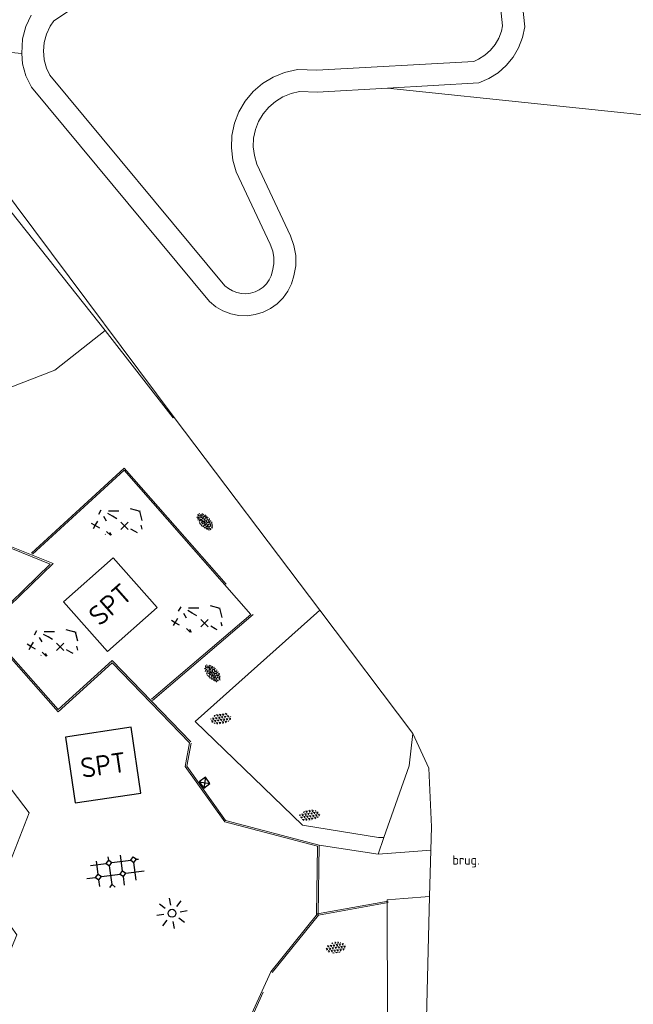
# Model space of a CAD drawing. Header units: metres. Extents: x 102746 to 103541, y 468531 to 469408.
# Tile 68 of 87: x 103087 to 103111, y 469107 to 469145. Entities that reach past the tile are written whole.
import ezdxf
from ezdxf.enums import TextEntityAlignment as Align

# ---------------------------------------------------------------- set-up
doc = ezdxf.new("R2010")
doc.units = ezdxf.units.M
doc.linetypes.add('VH-OPSLUITBAND_60X200', pattern=[12, 6, -2, 2, -2])
doc.layers.get('0').update_dxf_attribs({"lineweight": 25})
for name, color, linetype, lineweight in [('B-RO-GR-GRAS-S', 60, 'Continuous', 25), ('B-RO-GR-SIERPLANTSOEN-S', 90, 'Continuous', 25), ('B-RO-IE-MEUBILAIR_WEGMEUBILAIR-S', 7, 'Continuous', 25), ('B-RO-OG-BGT-G', 253, 'Continuous', 13), ('B-RO-RI-HWA_KOLK-S', 150, 'Continuous', 25), ('B-RO-VH-KANTOPSLUITING_ACHTERKANTBAND-G', 253, 'Continuous', 18), ('B-RO-VH-KANTOPSLUITING_OPSLUITBAND_60X200-G', 150, 'VH-OPSLUITBAND_60X200', 18), ('B-RO-VH-VERHARDING-G', 252, 'Continuous', 18), ('B-RO-VH-VERHARDING_HOUTSNIPPERS-S', 252, 'Continuous', 25), ('B-RO-VH-VERHARDING_SIERBESTRATING-S', 252, 'Continuous', 25), ('X-XX-AL-T18', 7, 'Continuous', 18)]:
    doc.layers.add(name, color=color, linetype=linetype, lineweight=lineweight)
doc.styles.add('NLCS-ISO', font='txt')
doc.styles.add('NLCS-ISO-M200-T18', font='txt', dxfattribs={"height": 0.36})

# ---------------------------------------------------------------- blocks, each defined once
blk = doc.blocks.new('B-SRI-KOLK_STRAAT_300X300-SO')
for p, q in [((-0.7500000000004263, 2.842170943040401e-13), (0.7499999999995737, 1.500000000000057)), ((0.7499999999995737, 2.842170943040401e-13), (-0.7500000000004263, 1.500000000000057))]:
    blk.add_line(p, q)
at = {"flags": 128}
blk.add_lwpolyline([(-0.7500000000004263, 2.842170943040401e-13), (0.7499999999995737, 2.842170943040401e-13), (0.7499999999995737, 1.500000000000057), (-0.7500000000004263, 1.500000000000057)], close=True, dxfattribs=at)
blk = doc.blocks.new('SIE-WEG_SPEELTOESTEL-SO')
at = {"flags": 128}
blk.add_lwpolyline([(-0.75, -0.75), (0.75, -0.75), (0.75, 0.75), (-0.75, 0.75)], close=True, dxfattribs=at)
at = {"style": 'NLCS-ISO'}
blk.add_text('SPT', height=0.45, dxfattribs=at).set_placement((0, 0), align=Align.MIDDLE_CENTER)
blk = doc.blocks.new('B-SIE-WEG_LICHTMAST_SPOT-SO')
for p, q in [((-2.121320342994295, 2.121320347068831), (-1.148881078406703, 1.148881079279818)), ((-8.731149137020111e-10, 1.624763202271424), (-2.91038304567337e-10, 3.000000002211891)), ((1.148881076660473, 1.148881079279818), (2.121320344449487, 2.121320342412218)), ((-3.000000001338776, 4.656612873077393e-09), (-1.624763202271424, 2.328306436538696e-09)), ((-2.121320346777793, -2.121320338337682), (-1.148881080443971, -1.148881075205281)), ((-3.783497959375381e-09, -2.999999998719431), (-2.91038304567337e-09, -1.624763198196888)), ((1.148881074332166, -1.148881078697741), (2.12132034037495, -2.121320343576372)), ((1.624763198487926, -1.746229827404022e-09), (2.99999999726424, -1.164153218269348e-09))]:
    blk.add_line(p, q)
blk.add_circle((0, 0), 0.7698654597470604)
at = {"style": 'NLCS-ISO'}
blk.add_attdef('TYPE', text='', height=1.8, dxfattribs=at).set_placement((-2.91038304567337e-10, 3.000000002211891), align=Align.BOTTOM_CENTER)
blk = doc.blocks.new('SGR-SIERPLANTSOEN-SO')
at = {"ltscale": 0.1}
h = blk.add_hatch(dxfattribs=at)
h.set_pattern_fill('GR-SIERPLANTSOEN', color=256, scale=0.1, style=0, pattern_type=2)
h.set_pattern_definition([(30, (-2.066961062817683, -1.090504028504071), (0.2886752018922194, 0.4999998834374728), [0.2, -0.8]), (90, (-1.980358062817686, -1.140504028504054), (-0.288675, 0.5), [0.2, -0.8]), (150, (-1.893755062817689, -1.090504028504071), (-0.5773502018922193, 1.165625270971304e-07), [0.2, -0.8])])
edge = h.paths.add_edge_path()
edge.add_ellipse((0, 0), major_axis=(1.980358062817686, 0), ratio=0.5254120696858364, start_angle=0, end_angle=360, ccw=False)
at = {"ltscale": 0.1, "style": 'NLCS-ISO'}
blk.add_attdef('TYPE', text='', height=0.5, dxfattribs=at).set_placement((3.470943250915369, -0.01606055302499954), align=Align.MIDDLE_CENTER)
blk = doc.blocks.new('SVH-HOUTSNIPPERS-SO')
for p, q in [((-3.932749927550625, 1.364170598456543), (-3.438197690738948, 2.220760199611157)), ((-2.016052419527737, 2.015496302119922), (-1.01605241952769, 2.015496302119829)), ((-1.01605241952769, 2.015496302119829), (-0.0160524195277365, 2.015496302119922)), ((4.17334279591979, 1.869340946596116), (2.241491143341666, 2.386979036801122)), ((3.754247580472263, 2.015496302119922), (3.863403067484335, 2.015496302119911)), ((4.528051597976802, 0.159322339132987), (4.051301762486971, 1.938576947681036)), ((-2.410336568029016, 0.02992471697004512), (-2.910336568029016, 0.8959501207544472)), ((-1.267686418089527, 0.9801960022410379), (-2.133711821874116, 1.480196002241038)), ((-0.4016610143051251, 0.4801960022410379), (-1.267686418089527, 0.9801960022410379)), ((-4.593003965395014, -0.8661229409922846), (-5.340606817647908, -0.4344942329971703)), ((-4.92392707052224, -1.439298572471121), (-4.593003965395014, -0.866122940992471)), ((-4.593003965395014, -0.866122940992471), (-4.093003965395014, -9.753720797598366e-05)), ((-3.726978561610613, -1.366122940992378), (-4.593003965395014, -0.8661229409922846)), ((0.3949039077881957, -1.641225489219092), (1.809117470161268, -0.2270119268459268)), ((1.809117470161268, -1.641225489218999), (0.3949039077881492, -0.2270119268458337)), ((3.186914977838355, -2.026376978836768), (2.320889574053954, -1.526376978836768)), ((4.516059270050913, -1.564105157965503), (4.31070934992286, -0.797728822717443)), ((-2.651981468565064, -2.605593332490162), (-2.638795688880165, -2.556383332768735)), ((-1.658984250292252, -2.73022033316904), (-2.394425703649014, -1.994778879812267)), ((-1.432533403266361, -2.750380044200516), (-1.750082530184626, -2.200368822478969)), ((3.578666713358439, -2.252554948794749), (3.186914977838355, -2.026376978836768))]:
    blk.add_line(p, q)
at = {"style": 'NLCS-ISO'}
blk.add_attdef('KLEUR', text='', height=1.800000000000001, dxfattribs=at).set_placement((7.295467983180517, 1.13686837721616e-13), align=Align.MIDDLE_LEFT)
at = {"style": 'NLCS-ISO', "flags": 1}
blk.add_attdef('FUNCTIE', text='', height=1.8, dxfattribs=at).set_placement((0.1159930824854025, -3.584775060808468), align=Align.MIDDLE_CENTER)
blk = doc.blocks.new('SVH-SIERBESTRATING_01-SO')
for p, q in [((-3.367013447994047, -0.07165087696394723), (-3.367013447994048, 2.423533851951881)), ((-1.532688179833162, 1.762674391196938), (-0.9670027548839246, 2.328359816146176)), ((-0.9670134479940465, 2.328349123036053), (-0.9670134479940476, 2.982760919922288)), ((-0.9670081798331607, 2.328354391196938), (-0.4013227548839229, 1.7626689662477)), ((1.432986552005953, -0.07165087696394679), (1.432986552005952, 2.961219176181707)), ((3.267322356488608, 1.762674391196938), (3.826666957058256, 2.322018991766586)), ((3.849999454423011, 2.311357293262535), (4.398687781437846, 1.762668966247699)), ((-4.615431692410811, 1.762669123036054), (-1.532713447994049, 1.762669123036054)), ((-1.532688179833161, 1.762674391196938), (-0.9670027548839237, 1.196988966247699)), ((-0.9670134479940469, -2.471650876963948), (-0.9670134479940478, 1.196969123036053)), ((-0.967008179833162, 1.196994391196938), (-0.4013227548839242, 1.762679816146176)), ((-0.4013334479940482, 1.762669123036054), (3.267286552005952, 1.762669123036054)), ((3.267322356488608, 1.762674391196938), (3.833007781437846, 1.196988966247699)), ((3.832986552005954, -2.221008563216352), (3.832986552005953, 1.196969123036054)), ((3.833002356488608, 1.196994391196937), (4.398687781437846, 1.762679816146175)), ((4.398666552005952, 1.762669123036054), (4.777956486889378, 1.762669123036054)), ((-5.66673455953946, -0.6373308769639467), (-3.932713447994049, -0.6373308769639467)), ((-3.932693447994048, -0.6373308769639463), (-3.36700802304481, -0.07164545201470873)), ((-3.932693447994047, -0.6373308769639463), (-3.36700802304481, -1.203016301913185)), ((-3.367013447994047, -0.07165087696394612), (-2.801328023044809, -0.6373363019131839)), ((-3.367013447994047, -1.203010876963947), (-2.801328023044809, -0.6373254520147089)), ((-3.367013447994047, -2.509738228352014), (-3.367013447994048, -1.203030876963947)), ((-2.801333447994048, -0.6373308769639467), (0.8672865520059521, -0.6373308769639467)), ((0.8673170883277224, -0.6373308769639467), (1.43300251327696, -0.07164545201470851)), ((0.8673170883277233, -0.6373308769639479), (1.433002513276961, -1.203016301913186)), ((1.432986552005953, -2.924530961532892), (1.432986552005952, -1.203030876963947)), ((1.432997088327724, -0.07165087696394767), (1.998682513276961, -0.6373363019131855)), ((1.432997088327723, -1.203010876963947), (1.998682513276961, -0.6373254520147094)), ((1.998666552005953, -0.6373308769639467), (5.607970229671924, -0.6373308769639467)), ((-1.453980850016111, -2.95862881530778), (-0.967002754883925, -2.471650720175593)), ((-0.9670081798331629, -2.471656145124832), (-0.4027744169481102, -3.035889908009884))]:
    blk.add_line(p, q)
at = {"style": 'NLCS-ISO'}
blk.add_attdef('FORMAAT', text='', height=1.8, dxfattribs=at).set_placement((-7.295467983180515, 0), align=Align.MIDDLE_RIGHT)
blk.add_attdef('KLEUR', text='', height=1.800000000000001, dxfattribs=at).set_placement((7.072696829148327, 0.09634766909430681), align=Align.MIDDLE_LEFT)
at = {"style": 'NLCS-ISO', "flags": 1}
blk.add_attdef('FUNCTIE', text='', height=1.8, dxfattribs=at).set_placement((0.1159930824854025, -3.584775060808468), align=Align.MIDDLE_CENTER)
blk = doc.blocks.new('SGR-GRAS_01-SO')
at = {"ltscale": 0.1}
for p, q in [((-1.963883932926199, -0.07009183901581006), (-1.976907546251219, 0.003768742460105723)), ((-1.929988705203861, 0.1884380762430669), (-1.925125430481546, 0.244025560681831)), ((-1.893339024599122, 0.2367171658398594), (-1.921057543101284, 0.2527204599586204)), ((-1.667776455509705, 0.02335000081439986), (-1.595332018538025, 0.04276142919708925)), ((-1.595790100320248, 0.240727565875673), (-1.64882310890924, 0.2937605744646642)), ((-1.530182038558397, 0.3157235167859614), (-1.59513394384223, 0.3532235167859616)), ((-1.448094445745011, 0.6444293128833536), (-1.520538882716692, 0.6638407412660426)), ((-1.516706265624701, 0.1869036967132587), (-1.441706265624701, 0.1869036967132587)), ((-1.468505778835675, 0.5757413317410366), (-1.481529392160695, 0.6496019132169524)), ((-1.358436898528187, 0.2062951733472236), (-1.430881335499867, 0.2257066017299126)), ((-1.426759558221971, 0.4761588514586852), (-1.354315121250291, 0.4955702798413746)), ((-1.420534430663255, 0.1307330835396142), (-1.355582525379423, 0.1682330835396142)), ((-1.36865807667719, 0.009476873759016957), (-1.38168169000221, 0.08333745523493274)), ((-1.375079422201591, 0.1056770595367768), (-1.3220464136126, 0.1587100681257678)), ((-1.334450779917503, 0.1112397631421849), (-1.327914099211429, 0.1859543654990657)), ((-1.301832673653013, 0.7612362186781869), (-1.32375157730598, 0.7738911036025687)), ((-1.2843362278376, 0.6840517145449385), (-1.277799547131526, 0.7587663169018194)), ((-1.1670250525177, 0.394729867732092), (-1.231976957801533, 0.4322298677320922)), ((-1.171526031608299, 0.2407275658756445), (-1.22455904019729, 0.2937605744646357)), ((-1.153848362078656, 0.6473139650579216), (-1.206881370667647, 0.7003469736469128)), ((-1.112369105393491, 0.1721709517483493), (-1.039924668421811, 0.1915823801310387)), ((-1.032217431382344, 0.02822351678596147), (-1.097169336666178, 0.06572351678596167)), ((-0.9386756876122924, 0.8402425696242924), (-1.003627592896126, 0.8777425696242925)), ((-0.9684930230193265, 0.5122634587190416), (-0.9154600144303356, 0.5652964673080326)), ((-0.8926870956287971, 0.4956083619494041), (-0.9651315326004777, 0.5150197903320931)), ((-0.9417062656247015, 0.1869036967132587), (-0.8667062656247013, 0.1869036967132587)), ((-0.9225698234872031, 0.4182330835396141), (-0.8576179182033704, 0.4557330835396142)), ((-0.8917062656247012, 0.8119036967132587), (-0.8167062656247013, 0.8119036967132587)), ((-0.8732799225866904, 0.6553100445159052), (-0.8863035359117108, 0.7291706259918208)), ((-0.8030295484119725, 0.05747422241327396), (-0.8754739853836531, 0.07688565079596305)), ((-0.8713522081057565, 0.6249798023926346), (-0.7989077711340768, 0.644391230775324)), ((-0.8038680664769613, 0.4737362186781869), (-0.8688199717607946, 0.5112362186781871)), ((-0.7472619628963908, 0.2407275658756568), (-0.800294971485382, 0.293760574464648)), ((-0.7734322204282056, 0.0890455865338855), (-0.786455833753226, 0.1629061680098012)), ((-0.7295842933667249, 0.6473139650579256), (-0.7826173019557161, 0.7003469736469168)), ((-0.738912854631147, 0.03404145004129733), (-0.7323761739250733, 0.1087560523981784)), ((-0.6690604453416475, 0.107229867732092), (-0.734012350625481, 0.1447298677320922)), ((-0.6887983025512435, 0.606853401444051), (-0.6822616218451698, 0.6815680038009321)), ((-0.5755187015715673, 0.9192489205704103), (-0.6404706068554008, 0.9567489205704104)), ((-0.5619066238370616, 0.9188498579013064), (-0.5088736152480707, 0.9718828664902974)), ((-0.5569617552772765, 0.3209919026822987), (-0.4845173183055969, 0.3404033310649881)), ((-0.4407110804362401, 0.5527425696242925), (-0.5056629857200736, 0.5902425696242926)), ((-0.4269372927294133, 0.7849215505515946), (-0.4993817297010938, 0.8043329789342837)), ((-0.4246052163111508, 0.7057330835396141), (-0.3596533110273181, 0.743233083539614)), ((-0.3372797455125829, 0.3467874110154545), (-0.4097241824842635, 0.3661988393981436)), ((-0.3229978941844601, 0.2407275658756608), (-0.3760309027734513, 0.293760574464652)), ((-0.305903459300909, 0.186236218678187), (-0.3708553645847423, 0.2237362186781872)), ((-0.3667062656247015, 0.1869036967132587), (-0.2917062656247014, 0.1869036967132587)), ((-0.305320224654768, 0.6473139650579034), (-0.3583532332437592, 0.7003469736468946)), ((-0.3167062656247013, 0.8119036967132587), (-0.2417062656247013, 0.8119036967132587)), ((-0.3159448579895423, 0.773800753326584), (-0.2435004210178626, 0.7932121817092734)), ((-0.278054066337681, 0.7348787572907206), (-0.2910776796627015, 0.8087393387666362)), ((-0.2123617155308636, 0.998255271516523), (-0.2688534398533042, 1.03087078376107)), ((-0.2425713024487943, 0.01700400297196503), (-0.1701268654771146, 0.03641543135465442)), ((-0.1782063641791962, 0.1686142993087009), (-0.1912299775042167, 0.2424748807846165)), ((-0.1433749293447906, -0.04315686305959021), (-0.1368382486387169, 0.03155773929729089)), ((-0.07755409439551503, 0.6317489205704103), (-0.1425059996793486, 0.6692489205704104)), ((-0.09326037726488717, 0.5296550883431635), (-0.08672369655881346, 0.6043696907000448)), ((-0.08460954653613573, 0.1587100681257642), (-0.03157653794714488, 0.2117430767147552)), ((-0.06880394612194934, 0.1894672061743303), (-0.003852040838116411, 0.2269672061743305)), ((0.05725352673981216, 0.2652425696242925), (-0.007698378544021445, 0.3027425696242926)), ((-0.001554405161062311, 0.4698128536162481), (0.07089003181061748, 0.4892242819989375)), ((0.1012661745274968, 0.2407275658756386), (0.04823316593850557, 0.2937605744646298)), ((0.128470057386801, 0.6361005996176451), (0.05602562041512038, 0.6555120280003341)), ((0.1189438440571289, 0.6473139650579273), (0.06591083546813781, 0.7003469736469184)), ((0.07335939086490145, 0.9932330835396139), (0.1383112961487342, 1.030733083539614)), ((0.2181276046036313, 0.1979664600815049), (0.1456831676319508, 0.217377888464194)), ((0.2082937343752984, 0.1869036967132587), (0.2832937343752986, 0.1869036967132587)), ((0.2856028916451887, 0.7107552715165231), (0.2206509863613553, 0.7482552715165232)), ((0.2394624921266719, 0.9226217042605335), (0.3119069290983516, 0.9420331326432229)), ((0.2582937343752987, 0.8119036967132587), (0.3332937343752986, 0.8119036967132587)), ((0.3171717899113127, 0.8144474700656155), (0.3041481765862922, 0.888308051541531)), ((0.3128360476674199, 0.1658249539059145), (0.3852804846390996, 0.1852363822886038)), ((0.3219768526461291, 0.565296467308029), (0.37500986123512, 0.61832947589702)), ((0.4204105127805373, 0.3442489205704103), (0.3554586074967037, 0.3817489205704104)), ((0.4170194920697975, 0.2481830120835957), (0.403995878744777, 0.3220435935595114)), ((0.4291606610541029, 0.4769672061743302), (0.4941125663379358, 0.5144672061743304)), ((0.5255302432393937, 0.2407275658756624), (0.4724972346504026, 0.2937605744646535)), ((0.5432079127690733, 0.6473139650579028), (0.4901749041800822, 0.700346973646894)), ((0.5552181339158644, -0.02225743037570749), (0.4902662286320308, 0.01524256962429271)), ((0.5022775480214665, 0.4524567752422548), (0.5088142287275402, 0.5271713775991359)), ((0.5942198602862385, 0.9254137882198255), (0.521775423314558, 0.9448252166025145)), ((0.5538529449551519, 0.6186338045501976), (0.6262973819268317, 0.638045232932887)), ((0.6487598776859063, 0.7897616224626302), (0.5838079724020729, 0.8272616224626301)), ((0.6838774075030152, 0.4872796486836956), (0.6114329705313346, 0.5066910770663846)), ((0.7735349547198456, 0.04914550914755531), (0.701090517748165, 0.06855693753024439)), ((0.7835674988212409, 0.4232552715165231), (0.7186155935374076, 0.4607552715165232)), ((0.7832937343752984, 0.1869036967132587), (0.8582937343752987, 0.1869036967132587)), ((0.8332937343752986, 0.8119036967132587), (0.9082937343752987, 0.8119036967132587)), ((0.9183751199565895, 0.05674892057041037), (0.853423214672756, 0.09424892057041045)), ((0.8682433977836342, 0.3146459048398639), (0.9406878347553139, 0.3340573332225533)), ((0.9497943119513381, 0.240727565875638), (0.896761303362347, 0.2937605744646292)), ((0.9123976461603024, 0.8940161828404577), (0.9069385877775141, 0.9249760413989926)), ((0.9674719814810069, 0.6473139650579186), (0.9144389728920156, 0.7003469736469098)), ((0.9271252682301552, 0.7644672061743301), (0.992077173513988, 0.8019672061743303)), ((1.011916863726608, 0.8687679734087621), (0.946964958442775, 0.9062679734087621)), ((1.012245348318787, 0.3277517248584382), (0.9992217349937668, 0.4016123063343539)), ((1.149627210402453, 0.7765928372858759), (1.077182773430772, 0.796004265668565)), ((1.146724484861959, 0.5022616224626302), (1.081772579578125, 0.5397616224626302)), ((1.097815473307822, 0.3752584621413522), (1.104352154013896, 0.4499730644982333)), ((1.109260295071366, 0.767454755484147), (1.181704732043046, 0.7868661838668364)), ((1.239284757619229, 0.338458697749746), (1.166840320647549, 0.357870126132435)), ((1.18263385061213, 0.01065800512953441), (1.255078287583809, 0.0300694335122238)), ((1.205860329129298, 0.2117430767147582), (1.258893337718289, 0.2647760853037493)), ((1.281532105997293, 0.1357552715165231), (1.21658020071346, 0.1732552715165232)), ((1.282926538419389, 0.2482013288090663), (1.347878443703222, 0.2857013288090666)), ((1.374058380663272, 0.2407275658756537), (1.32102537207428, 0.2937605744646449)), ((1.391736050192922, 0.6473139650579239), (1.338703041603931, 0.7003469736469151)), ((1.358293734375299, 0.1869036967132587), (1.433293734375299, 0.1869036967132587)), ((1.423650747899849, 0.4634668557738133), (1.496095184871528, 0.4828782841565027)), ((1.509881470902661, 0.5812679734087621), (1.444929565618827, 0.6187679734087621)), ((1.644689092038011, 0.2147616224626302), (1.579737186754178, 0.2522616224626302)), ((1.607471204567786, 0.4073204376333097), (1.594447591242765, 0.4811810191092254)), ((1.693353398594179, 0.2980601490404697), (1.699890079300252, 0.3727747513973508)), ((1.794692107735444, 0.1896377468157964), (1.722247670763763, 0.2090491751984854)), ((1.738041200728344, 0.1594789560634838), (1.810485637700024, 0.1788903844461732)), ((1.798322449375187, 0.240727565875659), (1.745289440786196, 0.2937605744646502)), ((1.933293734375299, 0.1869036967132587), (1.948146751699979, 0.1869036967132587)), ((-1.918499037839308, -0.1567669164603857), (-1.853547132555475, -0.1192669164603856)), ((-1.824186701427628, -0.08301801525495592), (-1.896631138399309, -0.06360658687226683)), ((-1.758531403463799, -0.1297891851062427), (-1.823483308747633, -0.0922891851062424)), ((-1.781665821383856, -0.300909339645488), (-1.728632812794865, -0.247876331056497)), ((-1.623723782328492, -0.4962955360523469), (-1.688675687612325, -0.4587955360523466)), ((-1.631145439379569, -0.572445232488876), (-1.68417844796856, -0.5194122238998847)), ((-1.613467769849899, -0.1658588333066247), (-1.666500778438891, -0.1128258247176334)), ((-1.566706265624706, -0.4380963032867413), (-1.491706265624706, -0.4380963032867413)), ((-1.535305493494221, -0.6572178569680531), (-1.497745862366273, -0.6355327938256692)), ((-1.395374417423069, -0.05078283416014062), (-1.460326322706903, -0.01328283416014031)), ((-1.384565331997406, -0.4615721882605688), (-1.378028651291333, -0.3868575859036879)), ((-1.353386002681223, -0.2806378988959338), (-1.280941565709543, -0.2612264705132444)), ((-1.268779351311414, -0.2318389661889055), (-1.341223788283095, -0.2124275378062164)), ((-1.260566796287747, -0.4172891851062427), (-1.32551870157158, -0.3797891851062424)), ((-1.268810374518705, -0.5567875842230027), (-1.281833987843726, -0.4829270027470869)), ((-1.206881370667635, -0.5724452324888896), (-1.259914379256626, -0.5194122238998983)), ((-1.179121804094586, -0.6699731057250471), (-1.251566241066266, -0.650561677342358)), ((-1.189203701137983, -0.1658588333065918), (-1.242236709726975, -0.1128258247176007)), ((-1.125759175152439, -0.7837955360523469), (-1.190711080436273, -0.7462955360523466)), ((-1.064733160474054, -0.3855327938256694), (-0.9997812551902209, -0.3480327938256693)), ((-1.038995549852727, -0.5846257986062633), (-0.9665511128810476, -0.5652143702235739)), ((-0.991706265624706, -0.4380963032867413), (-0.9167062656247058, -0.4380963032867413)), ((-0.8974098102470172, -0.3382828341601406), (-0.9623617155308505, -0.3007828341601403)), ((-0.8977823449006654, -0.6544627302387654), (-0.8447493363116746, -0.6014297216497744)), ((-0.8361067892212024, -0.9432198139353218), (-0.8533279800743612, -0.9259986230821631)), ((-0.7826173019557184, -0.5724452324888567), (-0.8356503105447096, -0.5194122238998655)), ((-0.7626021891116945, -0.7047891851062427), (-0.8275540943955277, -0.6672891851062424)), ((-0.7649396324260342, -0.1658588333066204), (-0.8179726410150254, -0.1128258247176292)), ((-0.7979786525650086, -0.1318169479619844), (-0.7255342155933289, -0.112405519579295)), ((-0.7890274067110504, -0.5387705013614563), (-0.7824907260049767, -0.4640558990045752)), ((-0.7133720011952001, -0.3806599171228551), (-0.7858164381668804, -0.361248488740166)), ((-0.7246050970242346, -0.8886136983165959), (-0.6521606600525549, -0.8692022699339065)), ((-0.7089318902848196, -0.9017986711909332), (-0.6439799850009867, -0.864298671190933)), ((-0.6237144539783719, -0.8187940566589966), (-0.6961588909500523, -0.7993826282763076)), ((-0.6735845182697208, -0.4772188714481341), (-0.6866081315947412, -0.4033582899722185)), ((-0.534252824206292, -0.2592764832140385), (-0.5992047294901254, -0.2217764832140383)), ((-0.5823747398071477, -0.9944952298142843), (-0.5867604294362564, -0.9696227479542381)), ((-0.5667685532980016, -0.09803279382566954), (-0.5018166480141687, -0.0605327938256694)), ((-0.4911959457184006, -0.2478763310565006), (-0.4381629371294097, -0.1948433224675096)), ((-0.483588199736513, -0.4358048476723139), (-0.4111437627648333, -0.4163934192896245)), ((-0.3994452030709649, -0.6257828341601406), (-0.4643971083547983, -0.5882828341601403)), ((-0.3760309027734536, -0.9790316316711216), (-0.4290639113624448, -0.9259986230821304)), ((-0.416706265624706, -0.4380963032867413), (-0.3417062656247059, -0.4380963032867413)), ((-0.3583532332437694, -0.5724452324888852), (-0.4113862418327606, -0.519412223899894)), ((-0.3406755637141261, -0.1658588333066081), (-0.3937085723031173, -0.1128258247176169)), ((-0.2646375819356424, -0.9922891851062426), (-0.3295894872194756, -0.9547891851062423)), ((-0.2476221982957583, -0.09134672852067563), (-0.3200666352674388, -0.07193530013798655)), ((-0.1710958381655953, -0.180270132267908), (-0.2360477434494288, -0.1427701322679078)), ((-0.1579646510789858, -0.5294808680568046), (-0.2304090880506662, -0.5100694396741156)), ((-0.2109672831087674, -0.6142986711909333), (-0.1460153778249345, -0.5767986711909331)), ((-0.193489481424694, -0.6159688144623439), (-0.1869528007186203, -0.5412542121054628)), ((-0.1691977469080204, -0.7397927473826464), (-0.09675330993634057, -0.720381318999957)), ((-0.06830710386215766, -0.9676150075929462), (-0.1407515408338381, -0.9482035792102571)), ((-0.03628821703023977, -0.5467764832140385), (-0.1012401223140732, -0.5092764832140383)), ((-0.07835866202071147, -0.3976501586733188), (-0.09138227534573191, -0.3237895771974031)), ((-0.01389886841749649, -1.008016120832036), (0.03913414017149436, -0.9549831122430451)), ((0.04823316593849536, -0.9790316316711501), (-0.004799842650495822, -0.925998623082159)), ((0.02148904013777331, -0.9639146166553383), (0.008465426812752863, -0.8900540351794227)), ((0.0659108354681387, -0.5724452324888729), (0.01287782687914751, -0.5194122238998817)), ((0.08358850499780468, -0.1658588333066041), (0.0305554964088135, -0.1128258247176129)), ((0.09851940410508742, -0.9132828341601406), (0.03356749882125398, -0.8757828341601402)), ((0.07181915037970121, -0.2869838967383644), (0.1442635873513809, -0.2675724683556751)), ((0.1920611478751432, -0.101263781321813), (0.1271092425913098, -0.06376378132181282)), ((0.1582937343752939, -0.4380963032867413), (0.2332937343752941, -0.4380963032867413)), ((0.1721150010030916, -1.036566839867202), (0.217637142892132, -1.024369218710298)), ((0.307785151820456, -0.2401676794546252), (0.2353407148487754, -0.2207562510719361)), ((0.326868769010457, -0.467770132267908), (0.2619168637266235, -0.4302701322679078)), ((0.2869973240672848, -0.3267986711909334), (0.3519492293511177, -0.2892986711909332)), ((0.3974426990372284, -0.6783018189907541), (0.324998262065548, -0.6588903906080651)), ((0.3862096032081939, -0.590971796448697), (0.4586540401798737, -0.5715603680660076)), ((0.3926875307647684, -0.6014297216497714), (0.4457205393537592, -0.5483967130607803)), ((0.4616763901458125, -0.8342764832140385), (0.3967244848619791, -0.7967764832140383)), ((0.4020484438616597, -0.6931671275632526), (0.4085851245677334, -0.6184525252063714)), ((0.4724972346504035, -0.9790316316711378), (0.4194642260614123, -0.9259986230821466)), ((0.4901749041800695, -0.5724452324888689), (0.4371418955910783, -0.5194122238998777)), ((0.4521629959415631, -0.1203551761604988), (0.4586996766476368, -0.04564057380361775)), ((0.5078525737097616, -0.1658588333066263), (0.4548195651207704, -0.1128258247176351)), ((0.5168671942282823, -0.3180814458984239), (0.5038435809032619, -0.2442208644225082)), ((0.6167148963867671, -0.8843459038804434), (0.6036912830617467, -0.8104853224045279)), ((0.6900257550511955, -0.388763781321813), (0.6250738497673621, -0.3512637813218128)), ((0.6272265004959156, -0.138162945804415), (0.6996709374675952, -0.1187515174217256)), ((0.6427985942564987, -0.8430645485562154), (0.7077504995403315, -0.8055645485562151)), ((0.7006000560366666, -0.8949596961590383), (0.7730444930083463, -0.875548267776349)), ((0.7332937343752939, -0.4380963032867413), (0.8082937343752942, -0.4380963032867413)), ((0.8248333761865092, -0.755270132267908), (0.7598814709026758, -0.7177701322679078)), ((0.7849619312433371, -0.03929867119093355), (0.84991383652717, -0.001798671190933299)), ((0.8631925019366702, -0.3889886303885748), (0.7907480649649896, -0.3695772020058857)), ((0.7992739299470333, -0.1948433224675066), (0.852306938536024, -0.1418103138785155)), ((0.8560084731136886, -0.9382788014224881), (0.8437282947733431, -0.9259986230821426)), ((0.9144389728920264, -0.5724452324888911), (0.8614059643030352, -0.5194122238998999)), ((0.9321166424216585, -0.1658588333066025), (0.8790836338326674, -0.1128258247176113)), ((0.9528500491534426, -0.8271227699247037), (0.8804056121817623, -0.8077113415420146)), ((0.9416169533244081, -0.4421508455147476), (1.014061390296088, -0.4227394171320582)), ((1.053182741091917, -0.3097574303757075), (0.988230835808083, -0.2722574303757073)), ((0.9975863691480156, -0.7703654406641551), (1.004123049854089, -0.695650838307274)), ((1.047700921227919, -0.1975534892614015), (1.054237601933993, -0.1228388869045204)), ((1.112093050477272, -0.2385127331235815), (1.099069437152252, -0.1646521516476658)), ((1.187990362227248, -0.676263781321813), (1.123038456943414, -0.6387637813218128)), ((1.140763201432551, -0.5555645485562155), (1.205715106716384, -0.5180645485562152)), ((1.211940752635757, -0.804777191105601), (1.198917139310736, -0.7309166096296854)), ((1.256007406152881, -0.7461387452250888), (1.328451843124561, -0.7267273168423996)), ((1.32894230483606, -0.09967544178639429), (1.256497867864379, -0.0802640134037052)), ((1.338703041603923, -0.5724452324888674), (1.285670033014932, -0.5194122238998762)), ((1.356380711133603, -0.1658588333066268), (1.303347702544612, -0.1128258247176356)), ((1.308293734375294, -0.4380963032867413), (1.383293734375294, -0.4380963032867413)), ((1.418599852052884, -0.5378095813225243), (1.346155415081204, -0.5183981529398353)), ((1.416339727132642, -0.2307510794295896), (1.351387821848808, -0.1932510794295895)), ((1.551147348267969, -0.5972574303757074), (1.486195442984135, -0.5597574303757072)), ((1.497024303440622, -0.2933298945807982), (1.569468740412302, -0.2739184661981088)), ((1.638727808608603, -0.2680645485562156), (1.703679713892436, -0.2305645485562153)), ((1.643238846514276, -0.2747518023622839), (1.649775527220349, -0.2000372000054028)), ((1.684164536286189, -0.5473895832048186), (1.736190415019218, -0.4953637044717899)), ((1.70731890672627, -0.1589440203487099), (1.69429529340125, -0.08508343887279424)), ((1.71280390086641, -0.5222820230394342), (1.709934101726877, -0.5194122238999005)), ((1.779496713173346, -0.1517447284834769), (1.714544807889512, -0.1142447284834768)), ((1.780644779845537, -0.1658588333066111), (1.727611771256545, -0.1128258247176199)), ((1.884349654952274, -0.2484963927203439), (1.811905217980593, -0.2290849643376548))]:
    blk.add_line(p, q, dxfattribs=at)
at = {"ltscale": 0.1, "style": 'NLCS-ISO'}
blk.add_attdef('TYPE', text='', height=0.5, dxfattribs=at).set_placement((3.470943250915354, -0.01606055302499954), align=Align.MIDDLE_CENTER)

msp = doc.modelspace()

# ---------------------------------------------------------------- linework, layer by layer
at = {"layer": 'B-RO-OG-BGT-G', "color": 252, "flags": 128}
for points in [[(103087.763, 469145.188), (103087.556, 469144.747), (103087.43, 469144.277), (103087.398, 469143.697), (103087.434, 469143.308), (103087.564, 469142.838), (103087.774, 469142.399), (103094.695, 469134.079), (103094.942, 469133.874), (103095.219, 469133.713), (103095.519, 469133.599), (103095.834, 469133.535), (103096.154, 469133.524), (103096.473, 469133.565), (103096.78, 469133.658), (103097.068, 469133.8), (103097.329, 469133.986), (103097.556, 469134.213), (103097.743, 469134.474), (103097.884, 469134.762), (103097.977, 469135.069), (103098.048, 469135.461), (103098.049, 469135.86), (103097.978, 469136.252), (103097.839, 469136.626), (103096.535, 469139.41), (103096.439, 469139.738), (103096.398, 469140.076), (103096.412, 469140.417), (103096.482, 469140.75), (103096.605, 469141.068), (103096.778, 469141.362), (103096.997, 469141.623), (103097.256, 469141.845), (103097.547, 469142.023), (103097.863, 469142.15), (103098.196, 469142.224), (103098.882, 469142.208), (103101.619, 469142.36), (103105.168, 469142.558), (103105.555, 469142.727), (103105.91, 469142.955), (103106.225, 469143.236), (103106.493, 469143.562), (103106.705, 469143.927), (103106.859, 469144.32), (103106.948, 469144.733), (103106.332, 469150.466)], [(103106.332, 469150.466), (103106.948, 469144.733), (103106.859, 469144.32), (103106.705, 469143.927), (103106.493, 469143.562), (103106.225, 469143.236), (103105.91, 469142.955), (103105.555, 469142.727), (103105.168, 469142.558), (103101.619, 469142.36), (103114.016964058, 469141.05781599)], [(103089.681, 469145.656), (103088.648, 469144.966), (103088.501, 469144.758), (103088.358, 469144.454), (103088.271, 469144.13), (103088.243, 469143.796), (103088.257, 469143.646), (103088.274, 469143.461), (103088.363, 469143.138), (103088.495, 469142.862), (103095.298, 469134.683), (103095.43, 469134.574), (103095.587, 469134.483), (103095.756, 469134.418), (103095.933, 469134.382), (103096.114, 469134.376), (103096.294, 469134.399), (103096.467, 469134.452), (103096.63, 469134.532), (103096.777, 469134.637), (103096.905, 469134.765), (103097.011, 469134.912), (103097.091, 469135.075), (103097.15, 469135.268), (103097.198, 469135.538), (103097.199, 469135.784), (103097.155, 469136.027), (103097.054, 469136.297), (103095.738, 469139.109), (103095.604, 469139.565), (103095.546, 469140.042), (103095.566, 469140.522), (103095.664, 469140.992), (103095.837, 469141.44), (103096.082, 469141.854), (103096.39, 469142.222), (103096.754, 469142.535), (103097.165, 469142.785), (103097.61, 469142.965), (103098.112, 469143.076), (103098.868, 469143.059), (103104.968, 469143.398), (103105.152, 469143.479), (103105.395, 469143.634), (103105.61, 469143.826), (103105.792, 469144.049), (103105.938, 469144.298), (103106.042, 469144.566), (103106.088, 469144.779), (103105.496, 469150.286)], [(103105.496, 469150.286), (103106.088, 469144.779), (103106.042, 469144.566), (103105.938, 469144.298), (103105.792, 469144.049), (103105.61, 469143.826), (103105.395, 469143.634), (103105.152, 469143.479), (103104.968, 469143.398), (103098.868, 469143.059), (103098.112, 469143.076), (103097.61, 469142.965), (103097.165, 469142.785), (103096.754, 469142.535), (103096.39, 469142.222), (103096.082, 469141.854), (103095.837, 469141.44), (103095.664, 469140.992), (103095.566, 469140.522), (103095.546, 469140.042), (103095.604, 469139.565), (103095.738, 469139.109), (103097.054, 469136.297), (103097.155, 469136.027), (103097.199, 469135.784), (103097.198, 469135.538), (103097.15, 469135.268), (103097.091, 469135.075), (103097.011, 469134.912), (103096.905, 469134.765), (103096.777, 469134.637), (103096.63, 469134.532), (103096.467, 469134.452), (103096.294, 469134.399), (103096.114, 469134.376), (103095.933, 469134.382), (103095.756, 469134.418), (103095.587, 469134.483), (103095.43, 469134.574), (103095.298, 469134.683), (103088.495, 469142.862), (103088.363, 469143.138), (103088.274, 469143.461), (103088.257, 469143.646), (103088.243, 469143.796), (103088.271, 469144.13), (103088.358, 469144.454), (103088.501, 469144.758), (103088.648, 469144.966), (103089.681, 469145.656)], [(102965.225, 469130.827), (102974.715, 469132.116), (103000, 469136.572), (103006.352, 469137.64), (103014.553, 469138.691), (103034.898, 469141.074), (103054.502, 469142.905), (103059.628, 469143.027), (103064.443, 469143.282), (103081.723, 469144.195), (103082.401, 469144.163), (103087.398, 469143.697), (103087.43, 469144.277), (103087.556, 469144.747), (103087.763, 469145.188)], [(103114.016964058, 469141.05781599), (103101.619, 469142.36), (103098.882, 469142.208), (103098.196, 469142.224), (103097.863, 469142.15), (103097.547, 469142.023), (103097.256, 469141.845), (103096.997, 469141.623), (103096.778, 469141.362), (103096.605, 469141.068), (103096.482, 469140.75), (103096.412, 469140.417), (103096.398, 469140.076), (103096.439, 469139.738), (103096.535, 469139.41), (103097.839, 469136.626), (103097.978, 469136.252), (103098.049, 469135.86), (103098.048, 469135.461), (103097.977, 469135.069), (103097.884, 469134.762), (103097.743, 469134.474), (103097.556, 469134.213), (103097.329, 469133.986), (103097.068, 469133.8), (103096.78, 469133.658), (103096.473, 469133.565), (103096.154, 469133.524), (103095.834, 469133.535), (103095.519, 469133.599), (103095.219, 469133.713), (103094.942, 469133.874), (103094.695, 469134.079), (103087.774, 469142.399), (103087.564, 469142.838), (103087.434, 469143.308), (103087.398, 469143.697), (103082.401, 469144.163), (103093.319, 469129.567), (103098.978, 469122.09), (103102.599, 469117.307), (103103.213, 469115.951), (103103.322, 469113.68), (103103.298, 469112.78), (103103.251, 469110.981), (103103.127, 469106.252)], [(103085.0657085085, 469129.8912702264), (103085.122, 469130.038), (103088.688, 469131.412), (103090.636, 469132.951), (103086.734, 469137.874), (103085.909, 469137.673), (103081.9214756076, 469136.7022063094)], [(103098.959181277, 469112.9734220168), (103101.246, 469112.617), (103101.474, 469113.262), (103101.266, 469113.262), (103098.31, 469113.75), (103094.133, 469117.767), (103098.978, 469122.09), (103093.319, 469129.567), (103093.286, 469129.554), (103090.636, 469132.951), (103088.688, 469131.412), (103085.122, 469130.038), (103085.0567911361, 469129.8680261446)]]:
    msp.add_lwpolyline(points, dxfattribs=at)
for points in [[(103090.636, 469132.951), (103093.286, 469129.554), (103093.319, 469129.567), (103082.401, 469144.163), (103081.723, 469144.195), (103086.734, 469137.874)], [(103101.474, 469113.262), (103102.461, 469116.052), (103102.599, 469117.307), (103098.978, 469122.09), (103094.133, 469117.767), (103098.31, 469113.75), (103101.266, 469113.262)], [(103103.298, 469112.78), (103103.322, 469113.68), (103103.213, 469115.951), (103102.599, 469117.307), (103102.461, 469116.052), (103101.474, 469113.262), (103101.246, 469112.617), (103102.29, 469112.7)], [(103101.594, 469110.84), (103101.617, 469106.146), (103100.574, 469103.76), (103099.817, 469102.909), (103099.406, 469101.931), (103099.2, 469100.701), (103099.073, 469099.818), (103099.143, 469099.223), (103099.554, 469099.281), (103099.543, 469099.363), (103099.67, 469100.514), (103100.049, 469101.287), (103100.728, 469102.406), (103101.722, 469103.635), (103102.843, 469105.117), (103103.127, 469106.252), (103103.251, 469110.981), (103102.243, 469110.895)]]:
    msp.add_lwpolyline(points, close=True, dxfattribs=at)
at = {"layer": 'B-RO-VH-KANTOPSLUITING_ACHTERKANTBAND-G', "linetype": 'Continuous'}
for points, elevation in [([(103093.92440825, 469116.94040825), (103090.908993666, 469120.04895152), (103088.80874978, 469118.144568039), (103085.932508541, 469121.39503078), (103088.50802789, 469123.880789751), (103085.561878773, 469125.065455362), (103084.499794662, 469133.079787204)], -4.15763688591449), ([(103087.820495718, 469124.2652378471), (103091.38089517, 469127.522564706), (103096.305060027, 469121.925905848), (103092.439280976, 469118.629890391)], -4.01399214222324), ([(103098.859680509, 469110.280343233), (103098.898498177, 469112.927282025), (103095.285669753, 469113.872745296), (103093.751361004, 469116.0197495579), (103093.92432859, 469116.939984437)], -4.06255085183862), ([(103079.097333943, 469096.517951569), (103086.773066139, 469102.614043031), (103087.855132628, 469101.551374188), (103089.837513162, 469101.190381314), (103094.252847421, 469101.862783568), (103097.077766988, 469108.050617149), (103098.897377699, 469110.308188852), (103101.632964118, 469110.795758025)], -3.93695800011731)]:
    msp.add_lwpolyline(points, dxfattribs=dict(at, elevation=elevation))
at = {"layer": 'B-RO-VH-KANTOPSLUITING_OPSLUITBAND_60X200-G'}
for points, elevation in [([(103093.9674748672, 469116.9821846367), (103090.9116670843, 469120.1323686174), (103088.8134375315, 469118.2298116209), (103086.015519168, 469121.3917610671), (103088.6163151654, 469123.9019157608), (103085.616757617, 469125.1080572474), (103084.5592746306, 469133.0876696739)], -4.15763688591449), ([(103087.7799953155, 469124.3095065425), (103091.3855311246, 469127.6081276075), (103096.3903613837, 469121.9197868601), (103092.4782091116, 469118.5842329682)], -4.01399214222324), ([(103098.9196740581, 469110.2794634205), (103098.959181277, 469112.9734220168), (103095.3218630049, 469113.9252941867), (103093.8150554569, 469116.0338151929), (103093.9832959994, 469116.9289009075)], -4.06255085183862), ([(103079.1346493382, 469096.470966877), (103086.7688579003, 469102.534080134), (103087.826245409, 469101.495647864), (103089.8366311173, 469101.1295552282), (103094.2939546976, 469101.8083519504), (103097.1292155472, 469108.018837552), (103098.9300055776, 469110.2530586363), (103101.6434921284, 469110.7366889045)], -3.93695800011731)]:
    msp.add_lwpolyline(points, dxfattribs=dict(at, elevation=elevation))
at = {"layer": 'B-RO-VH-VERHARDING-G', "linetype": 'Continuous', "elevation": -3.97427009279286}
msp.add_lwpolyline([(103086.778101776, 469102.6288336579), (103086.670294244, 469102.754940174), (103087.570651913, 469104.914445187), (103086.123716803, 469106.839177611), (103087.20591543, 469109.487877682), (103086.315240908, 469110.733383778), (103087.685793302, 469114.2288744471), (103085.648384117, 469116.8774100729), (103086.323149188, 469118.576440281), (103084.244381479, 469121.344712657), (103082.572599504, 469121.086445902), (103081.84689999, 469119.371125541), (103081.346044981, 469119.290803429)], dxfattribs=at)

# ---------------------------------------------------------------- block references
at = {"layer": 'B-RO-GR-GRAS-S', "xscale": 0.2, "yscale": 0.2, "zscale": 0.2, "rotation": 312.4546711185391}
for p in [(103094.5262464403, 469125.5249313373), (103094.8142408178, 469119.6486210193)]:
    msp.add_blockref('SGR-GRAS_01-SO', p, dxfattribs=at)
at = {"layer": 'B-RO-GR-SIERPLANTSOEN-S', "xscale": 0.2000000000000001, "yscale": 0.2000000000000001, "zscale": 0.2000000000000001, "rotation": 8.40720500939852}
for p in [(103095.1412452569, 469117.8751315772), (103098.5873544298, 469114.1172617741), (103099.6191847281, 469108.9903622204)]:
    msp.add_blockref('SGR-SIERPLANTSOEN-SO', p, dxfattribs=at)
at = {"layer": 'B-RO-IE-MEUBILAIR_WEGMEUBILAIR-S'}
for name, p, xscale, yscale, zscale, rotation in [('SIE-WEG_SPEELTOESTEL-SO', (103090.8378718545, 469122.3084255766, -3.989000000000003), 1.719888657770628, 1.719888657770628, 1.719888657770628, 41.57347874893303), ('SIE-WEG_SPEELTOESTEL-SO', (103090.5692006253, 469116.078817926, -3.993000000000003), 1.719888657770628, 1.719888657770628, 1.719888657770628, 8.372328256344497), ('B-SIE-WEG_LICHTMAST_SPOT-SO', (103093.2384901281, 469110.3235098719, -4.03), 0.1999999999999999, 0.1999999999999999, 0.1999999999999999, 98.76892509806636)]:
    msp.add_blockref(name, p, dxfattribs=dict(at, xscale=xscale, yscale=yscale, zscale=zscale, rotation=rotation))
at = {"layer": 'B-RO-RI-HWA_KOLK-S', "xscale": 0.2, "yscale": 0.2, "zscale": 0.2, "rotation": 215.5506508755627}
msp.add_blockref('B-SRI-KOLK_STRAAT_300X300-SO', (103094.4176658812, 469115.517694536, -4.227), dxfattribs=at)
at = {"layer": 'B-RO-VH-VERHARDING_HOUTSNIPPERS-S', "xscale": 0.2, "yscale": 0.2, "zscale": 0.2}
for p in [(103091.1758044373, 469125.5470855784), (103094.2811186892, 469121.7779025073), (103088.6769096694, 469120.8553696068)]:
    msp.add_blockref('SVH-HOUTSNIPPERS-SO', p, dxfattribs=at)
at = {"layer": 'B-RO-VH-VERHARDING_SIERBESTRATING-S', "xscale": 0.2000000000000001, "yscale": 0.2000000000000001, "zscale": 0.2000000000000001, "rotation": 7.74971946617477}
msp.add_blockref('SVH-SIERBESTRATING_01-SO', (103091.0324373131, 469111.9511646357), dxfattribs=at)

# ---------------------------------------------------------------- texts
at = {"layer": 'X-XX-AL-T18', "insert": (103104.1350526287, 469112.5734316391), "char_height": 0.36, "attachment_point": 1, "style": 'NLCS-ISO-M200-T18'}
msp.add_mtext_dynamic_manual_height_columns('brug.', width=2.520360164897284, gutter_width=1.8, heights=[0], dxfattribs=at)

doc.saveas('drawing.dxf')
